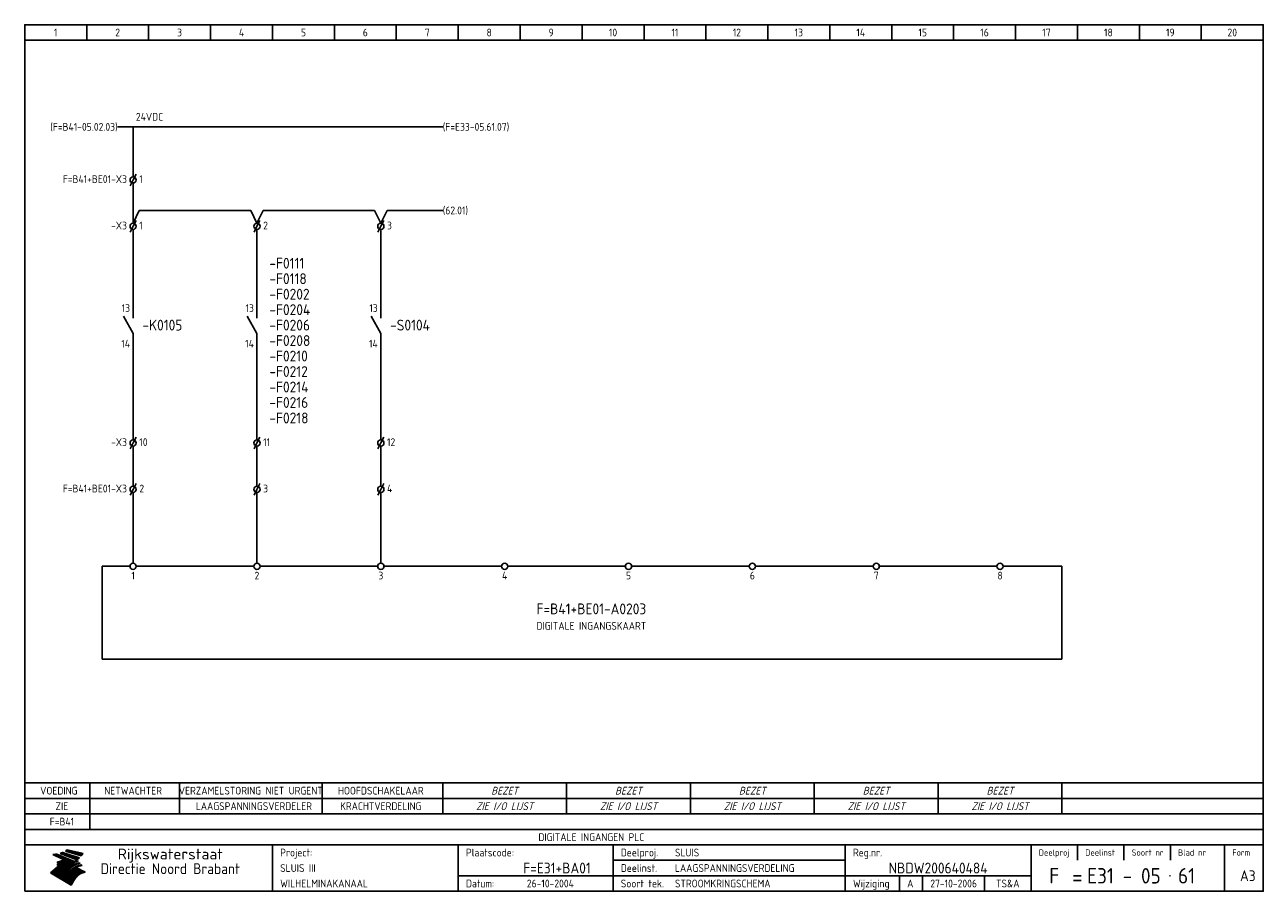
# Model space of a CAD drawing. Extents: x 10 to 410, y 10 to 290.
import ezdxf
from ezdxf.enums import TextEntityAlignment as Align

# ---------------------------------------------------------------- set-up
doc = ezdxf.new("R2010")
doc.units = 0
doc.header["$LTSCALE"] = 15
doc.header["$MEASUREMENT"] = 0
doc.linetypes.add('HIDDEN', pattern=[0.375, 0.25, -0.125])
doc.layers.get('0').update_dxf_attribs({"linetype": 'CONTINUOUS'})
for name, color, linetype in [('0-25', 7, 'CONTINUOUS'), ('0-35', 2, 'CONTINUOUS'), ('0-50', 3, 'CONTINUOUS'), ('B-25', 7, 'CONTINUOUS'), ('B-35', 2, 'CONTINUOUS'), ('S-25', 7, 'CONTINUOUS')]:
    doc.layers.add(name, color=color, linetype=linetype)
doc.styles.add('ISO', font='iso.shx')
doc.styles.get("Standard").update_dxf_attribs({"font": 'iso.shx'})

# ---------------------------------------------------------------- blocks, each defined once
blk = doc.blocks.new('KADERA3')
at = {"layer": '0-25'}
for p, q in [((30, 285), (30, 290)), ((50, 285), (50, 290)), ((70, 285), (70, 290)), ((90, 285), (90, 290)), ((110, 285), (110, 290)), ((130, 285), (130, 290)), ((150, 285), (150, 290)), ((170, 285), (170, 290)), ((190, 285), (190, 290)), ((210, 285), (210, 290)), ((230, 285), (230, 290)), ((250, 285), (250, 290)), ((270, 285), (270, 290)), ((290, 285), (290, 290)), ((310, 285), (310, 290)), ((330, 285), (330, 290)), ((350, 285), (350, 290)), ((370, 285), (370, 290)), ((390, 285), (390, 290)), ((10, 285), (410, 285)), ((410, 35), (10, 35)), ((410, 30), (10, 30)), ((350, 25), (350, 20)), ((365, 25), (365, 20)), ((380, 25), (380, 20)), ((200, 20), (275, 20)), ((150, 15), (335, 15)), ((292.5, 15), (292.5, 10)), ((300, 15), (300, 10)), ((320, 15), (320, 10))]:
    blk.add_line(p, q, dxfattribs=at)
at = {"layer": '0-25', "color": 7}
for p, q in [((19.1, 21.89), (25.12, 19)), ((19.1, 21.89), (25.12, 19)), ((19.17, 21.86), (20.7, 21.86)), ((19.29, 21.8), (20.83, 21.8)), ((19.4, 21.75), (20.96, 21.75)), ((19.52, 21.69), (21.09, 21.69)), ((19.64, 21.63), (21.22, 21.63)), ((19.74, 21.92), (20.56, 21.92)), ((19.75, 21.58), (21.36, 21.58)), ((19.87, 21.52), (21.49, 21.52)), ((19.99, 21.47), (21.62, 21.47)), ((20.11, 21.41), (21.75, 21.41)), ((20.22, 21.35), (21.88, 21.35)), ((20.25, 21.97), (20.43, 21.97)), ((20.34, 21.3), (22.02, 21.3)), ((20.38, 21.99), (26.02, 19.59)), ((20.38, 21.99), (26.02, 19.59)), ((20.46, 21.24), (22.15, 21.24)), ((20.57, 21.18), (22.28, 21.18)), ((20.69, 21.13), (22.41, 21.13)), ((20.81, 21.07), (22.55, 21.07)), ((20.92, 21.02), (22.68, 21.02)), ((21.04, 20.96), (22.81, 20.96)), ((21.16, 20.9), (22.94, 20.9)), ((21.27, 20.85), (23.07, 20.85)), ((21.39, 20.79), (23.21, 20.79)), ((21.47, 22.25), (26.83, 20.19)), ((21.47, 22.25), (26.83, 20.19)), ((21.49, 22.25), (23.07, 22.25)), ((21.51, 20.73), (23.34, 20.73)), ((21.6, 22.2), (23.25, 22.2)), ((21.63, 20.68), (23.47, 20.68)), ((21.65, 22.31), (22.89, 22.31)), ((21.74, 20.62), (23.6, 20.62)), ((21.75, 22.14), (23.42, 22.14)), ((21.8, 22.37), (22.71, 22.37)), ((21.86, 20.57), (23.73, 20.57)), ((21.9, 22.08), (23.6, 22.08)), ((21.94, 22.42), (22.53, 22.42)), ((21.98, 20.51), (23.87, 20.51)), ((22.04, 22.03), (23.78, 22.03)), ((22.06, 22.48), (22.36, 22.48)), ((22.09, 20.45), (24, 20.45)), ((22.18, 22.53), (27.65, 20.8)), ((22.18, 22.53), (27.65, 20.8)), ((22.19, 21.97), (23.96, 21.97)), ((22.21, 20.4), (24.13, 20.4)), ((22.33, 20.34), (24.26, 20.34)), ((22.34, 21.92), (24.13, 21.92)), ((22.37, 20), (23.08, 20)), ((22.44, 20.28), (24.4, 20.28)), ((22.48, 21.86), (24.31, 21.86)), ((22.49, 20.06), (23.04, 20.06)), ((22.56, 20.23), (24.53, 20.23)), ((22.61, 20.12), (22.93, 20.12)), ((22.63, 21.8), (24.49, 21.8)), ((22.68, 20.17), (24.66, 20.17)), ((22.71, 20.17), (22.82, 20.17)), ((23.11, 20.02), (22.77, 20.2)), ((23.11, 20.02), (22.77, 20.2)), ((22.78, 21.75), (24.67, 21.75)), ((22.79, 20.12), (24.79, 20.12)), ((22.91, 20.06), (24.92, 20.06)), ((22.92, 21.69), (24.85, 21.69)), ((23.03, 20), (25.06, 20)), ((23.07, 21.63), (25.02, 21.63)), ((23.14, 22.99), (28.22, 21.46)), ((23.14, 22.99), (28.22, 21.46)), ((23.15, 22.98), (25.33, 22.98)), ((23.22, 21.58), (25.2, 21.58)), ((23.23, 23.04), (25.09, 23.04)), ((23.32, 23.1), (24.84, 23.1)), ((23.34, 22.93), (25.57, 22.93)), ((23.36, 21.52), (25.38, 21.52)), ((23.4, 23.15), (24.6, 23.15)), ((23.49, 23.21), (24.36, 23.21)), ((23.51, 21.47), (25.56, 21.47)), ((23.52, 22.87), (25.81, 22.87)), ((23.57, 23.27), (24.12, 23.27)), ((23.64, 23.32), (23.87, 23.32)), ((23.66, 21.41), (25.74, 21.41)), ((23.7, 23.36), (28.82, 22.17)), ((23.7, 23.36), (28.82, 22.17)), ((23.71, 22.82), (26.06, 22.82)), ((23.8, 21.35), (25.91, 21.35)), ((23.9, 22.76), (26.3, 22.76)), ((23.95, 21.3), (26.09, 21.3)), ((24.09, 22.7), (26.54, 22.7)), ((24.09, 21.24), (26.27, 21.24)), ((24.24, 21.18), (26.45, 21.18)), ((24.27, 22.65), (26.78, 22.65)), ((24.39, 21.13), (26.62, 21.13)), ((24.46, 22.59), (27.03, 22.59)), ((24.53, 21.07), (26.8, 21.07)), ((24.65, 22.53), (27.27, 22.53)), ((24.68, 21.02), (26.98, 21.02)), ((24.83, 20.96), (27.16, 20.96)), ((24.84, 22.48), (27.51, 22.48)), ((24.97, 20.9), (27.34, 20.9)), ((25.02, 22.42), (27.75, 22.42)), ((25.12, 20.85), (27.51, 20.85)), ((25.21, 22.37), (28, 22.37)), ((25.27, 20.79), (27.63, 20.79)), ((25.4, 22.31), (28.24, 22.31)), ((25.41, 20.73), (27.57, 20.73)), ((25.56, 20.68), (27.51, 20.68)), ((25.58, 22.25), (28.48, 22.25)), ((25.71, 20.62), (27.44, 20.62)), ((25.77, 22.2), (28.72, 22.2)), ((25.85, 20.57), (27.37, 20.57)), ((25.96, 22.14), (28.79, 22.14)), ((26, 20.51), (27.29, 20.51)), ((26.15, 22.08), (28.75, 22.08)), ((26.15, 20.45), (27.22, 20.45)), ((26.29, 20.4), (27.14, 20.4)), ((26.33, 22.03), (28.71, 22.03)), ((26.44, 20.34), (27.06, 20.34)), ((26.52, 21.97), (28.66, 21.97)), ((26.59, 20.28), (26.97, 20.28)), ((26.71, 21.92), (28.62, 21.92)), ((26.73, 20.23), (26.89, 20.23)), ((26.9, 21.86), (28.57, 21.86)), ((27.08, 21.8), (28.52, 21.8)), ((27.27, 21.75), (28.48, 21.75)), ((27.46, 21.69), (28.43, 21.69)), ((27.65, 21.63), (28.38, 21.63)), ((27.83, 21.58), (28.33, 21.58)), ((28.02, 21.52), (28.28, 21.52)), ((28.21, 21.47), (28.22, 21.47)), ((20.58, 17.88), (18.3, 16)), ((20.58, 17.88), (18.3, 16)), ((24.94, 11.97), (18.3, 16)), ((24.94, 11.97), (18.3, 16)), ((18.31, 16.01), (20.96, 16.01)), ((18.38, 16.07), (21.46, 16.07)), ((18.45, 16.12), (21.88, 16.12)), ((18.52, 16.18), (22.15, 16.18)), ((18.59, 16.23), (22.38, 16.23)), ((18.65, 16.29), (22.58, 16.29)), ((18.72, 16.35), (22.75, 16.35)), ((18.79, 16.4), (22.91, 16.4)), ((18.86, 16.46), (20.6, 16.46)), ((18.93, 16.52), (20.6, 16.52)), ((18.99, 16.57), (20.6, 16.57)), ((19.06, 16.63), (20.6, 16.63)), ((19.13, 16.68), (20.6, 16.68)), ((19.2, 16.74), (20.6, 16.74)), ((19.27, 16.8), (20.6, 16.8)), ((19.33, 16.85), (21.07, 16.85)), ((19.4, 16.91), (21.55, 16.91)), ((19.47, 16.97), (21.88, 16.97)), ((19.54, 17.02), (22.13, 17.02)), ((19.61, 17.08), (22.34, 17.08)), ((19.67, 17.13), (20.6, 17.13)), ((19.74, 17.19), (20.6, 17.19)), ((19.81, 17.25), (20.6, 17.25)), ((19.88, 17.3), (20.6, 17.3)), ((19.95, 17.36), (20.6, 17.36)), ((20.01, 17.42), (20.6, 17.42)), ((20.08, 17.47), (20.93, 17.47)), ((20.15, 17.53), (21.26, 17.53)), ((20.22, 17.58), (21.51, 17.58)), ((20.29, 17.64), (21.72, 17.64)), ((20.35, 17.7), (21.9, 17.7)), ((20.42, 17.75), (22.07, 17.75)), ((20.49, 17.81), (22.22, 17.81)), ((20.56, 17.87), (22.36, 17.87)), ((20.6, 19.11), (20.58, 19.51)), ((20.6, 19.11), (20.58, 19.51)), ((20.58, 19.5), (22.09, 19.5)), ((20.58, 19.44), (21.95, 19.44)), ((20.59, 19.38), (21.79, 19.38)), ((20.59, 19.33), (21.62, 19.33)), ((20.59, 19.27), (21.42, 19.27)), ((20.6, 19.22), (21.2, 19.22)), ((20.6, 19.16), (20.93, 19.16)), ((20.6, 19.11), (20.69, 19.12)), ((20.6, 19.11), (20.69, 19.12)), ((20.6, 18.79), (20.77, 18.81)), ((20.6, 18.79), (20.77, 18.81)), ((20.6, 18.29), (20.6, 18.79)), ((20.6, 18.29), (20.6, 18.79)), ((20.6, 18.77), (22.46, 18.77)), ((20.6, 18.71), (22.33, 18.71)), ((20.6, 18.65), (22.19, 18.65)), ((20.6, 18.6), (22.04, 18.6)), ((20.6, 18.54), (21.87, 18.54)), ((20.6, 18.48), (21.68, 18.48)), ((20.6, 18.43), (21.46, 18.43)), ((20.6, 18.37), (21.21, 18.37)), ((20.6, 18.32), (20.87, 18.32)), ((20.6, 18.29), (20.88, 18.32)), ((20.6, 18.29), (20.88, 18.32)), ((20.6, 17.88), (20.86, 17.91)), ((20.6, 17.88), (20.86, 17.91)), ((20.6, 17.43), (20.97, 17.48)), ((20.6, 17.43), (20.97, 17.48)), ((20.6, 17.43), (20.6, 17.09)), ((20.6, 17.43), (20.6, 17.09)), ((20.6, 17.09), (21.26, 17.16)), ((20.6, 17.09), (21.26, 17.16)), ((20.6, 16.8), (21.37, 16.89)), ((20.6, 16.8), (21.37, 16.89)), ((20.6, 16.8), (20.6, 16.45)), ((20.6, 16.8), (20.6, 16.45)), ((20.6, 16.45), (21.56, 16.56)), ((20.6, 16.45), (21.56, 16.56)), ((20.6, 15.97), (21.67, 16.09)), ((20.6, 15.97), (21.67, 16.09)), ((20.7, 16.46), (23.06, 16.46)), ((20.9, 19.55), (22.23, 19.55)), ((20.9, 18.82), (22.59, 18.82)), ((20.98, 17.92), (22.5, 17.92)), ((21.02, 17.13), (22.53, 17.13)), ((21.19, 19.61), (22.35, 19.61)), ((21.2, 16.52), (23.2, 16.52)), ((21.32, 18.88), (22.71, 18.88)), ((21.32, 17.98), (22.62, 17.98)), ((21.42, 19.67), (22.47, 19.67)), ((21.47, 17.19), (22.7, 17.19)), ((21.59, 18.03), (22.74, 18.03)), ((21.61, 18.93), (22.82, 18.93)), ((21.62, 19.72), (22.59, 19.72)), ((21.72, 16.57), (23.32, 16.57)), ((21.77, 17.25), (22.85, 17.25)), ((21.8, 19.78), (22.69, 19.78)), ((21.8, 18.09), (22.85, 18.09)), ((21.84, 18.99), (22.92, 18.99)), ((21.96, 19.83), (22.79, 19.83)), ((21.99, 18.15), (22.95, 18.15)), ((22.01, 17.3), (22.99, 17.3)), ((22.03, 19.05), (23.03, 19.05)), ((22.1, 16.63), (23.44, 16.63)), ((22.11, 19.89), (22.89, 19.89)), ((22.16, 18.2), (23.05, 18.2)), ((22.21, 19.1), (23.12, 19.1)), ((22.21, 17.36), (23.12, 17.36)), ((22.24, 19.95), (22.99, 19.95)), ((22.31, 18.26), (23.15, 18.26)), ((22.36, 19.16), (23.22, 19.16)), ((22.38, 16.68), (23.56, 16.68)), ((22.39, 17.42), (23.24, 17.42)), ((22.45, 18.32), (23.24, 18.32)), ((22.51, 19.22), (23.3, 19.22)), ((22.56, 17.47), (23.36, 17.47)), ((22.59, 18.37), (23.33, 18.37)), ((22.6, 16.74), (23.66, 16.74)), ((22.64, 19.27), (23.39, 19.27)), ((22.71, 18.43), (23.42, 18.43)), ((22.71, 17.53), (23.47, 17.53)), ((22.77, 19.33), (23.47, 19.33)), ((22.79, 16.8), (23.77, 16.8)), ((22.83, 18.48), (23.5, 18.48)), ((22.84, 17.58), (23.57, 17.58)), ((22.89, 19.38), (23.55, 19.38)), ((22.94, 18.54), (23.58, 18.54)), ((22.96, 16.85), (23.86, 16.85)), ((22.97, 17.64), (23.67, 17.64)), ((23, 19.44), (23.63, 19.44)), ((23.04, 18.6), (23.66, 18.6)), ((23.1, 19.5), (23.72, 19.5)), ((23.1, 17.7), (23.77, 17.7)), ((23.12, 16.91), (23.96, 16.91)), ((23.14, 18.65), (23.74, 18.65)), ((23.15, 19.95), (25.19, 19.95)), ((23.21, 19.55), (23.8, 19.55)), ((23.21, 17.75), (23.86, 17.75)), ((23.21, 16.01), (28.9, 16.01)), ((23.24, 18.71), (23.82, 18.71)), ((23.26, 19.89), (25.32, 19.89)), ((23.26, 16.97), (24.05, 16.97)), ((23.3, 19.61), (23.88, 19.61)), ((23.32, 17.81), (23.95, 17.81)), ((23.33, 18.77), (23.91, 18.77)), ((23.37, 16.07), (29.08, 16.07)), ((23.38, 19.83), (25.45, 19.83)), ((23.39, 19.67), (23.81, 19.67)), ((23.39, 17.02), (24.14, 17.02)), ((23.42, 18.82), (23.99, 18.82)), ((23.42, 17.87), (24.03, 17.87)), ((23.45, 19.7), (23.58, 19.79)), ((23.45, 19.7), (23.58, 19.79)), ((23.48, 19.72), (23.7, 19.72)), ((23.5, 19.78), (25.58, 19.78)), ((23.51, 18.88), (24.07, 18.88)), ((23.51, 16.12), (29.27, 16.12)), ((23.52, 17.92), (24.11, 17.92)), ((23.52, 17.08), (24.22, 17.08)), ((23.54, 18.9), (24.3, 19.42)), ((23.54, 18.9), (24.3, 19.42)), ((23.56, 19.78), (23.59, 19.78)), ((23.56, 19.39), (23.9, 19.62)), ((23.56, 19.39), (23.9, 19.62)), ((23.58, 19.79), (23.9, 19.62)), ((23.58, 19.79), (23.9, 19.62)), ((23.59, 18.93), (24.15, 18.93)), ((23.61, 19.72), (25.72, 19.72)), ((23.62, 17.98), (24.2, 17.98)), ((23.63, 17.13), (24.3, 17.13)), ((23.65, 18.59), (24.62, 19.25)), ((23.65, 18.59), (24.62, 19.25)), ((29.41, 16.17), (23.65, 16.17)), ((23.67, 18.99), (24.23, 18.99)), ((23.71, 18.03), (24.28, 18.03)), ((23.73, 19.67), (25.85, 19.67)), ((23.75, 19.05), (24.32, 19.05)), ((23.75, 17.19), (24.38, 17.19)), ((23.77, 16.23), (29.47, 16.23)), ((23.79, 18.09), (24.36, 18.09)), ((23.83, 19.1), (24.4, 19.1)), ((23.85, 19.61), (25.98, 19.61)), ((23.85, 17.25), (24.46, 17.25)), ((23.88, 18.15), (24.44, 18.15)), ((23.89, 16.29), (29.36, 16.29)), ((23.92, 19.16), (24.48, 19.16)), ((23.94, 18.19), (25.23, 19.07)), ((23.94, 18.19), (25.23, 19.07)), ((23.95, 17.3), (24.55, 17.3)), ((23.96, 19.55), (25.96, 19.55)), ((23.96, 18.2), (24.53, 18.2)), ((24, 19.22), (24.56, 19.22)), ((24, 16.35), (29.24, 16.35)), ((24.04, 18.26), (24.61, 18.26)), ((24.05, 17.36), (24.63, 17.36)), ((24.06, 17.88), (25.34, 18.76)), ((24.06, 17.88), (25.34, 18.76)), ((24.08, 19.5), (25.88, 19.5)), ((24.08, 19.27), (24.58, 19.27)), ((24.11, 16.4), (29.13, 16.4)), ((24.13, 18.32), (24.69, 18.32)), ((24.14, 17.42), (24.71, 17.42)), ((24.16, 19.33), (24.47, 19.33)), ((24.2, 19.44), (25.79, 19.44)), ((24.21, 18.37), (24.77, 18.37)), ((24.21, 16.46), (29.02, 16.46)), ((24.23, 17.47), (24.79, 17.47)), ((24.24, 17.48), (25.52, 18.36)), ((24.24, 17.48), (25.52, 18.36)), ((24.25, 19.38), (24.36, 19.38)), ((24.29, 18.43), (24.85, 18.43)), ((24.3, 19.42), (24.62, 19.25)), ((24.3, 19.42), (24.62, 19.25)), ((24.31, 19.38), (25.71, 19.38)), ((24.31, 17.53), (24.87, 17.53)), ((24.31, 16.52), (28.91, 16.52)), ((24.35, 17.17), (25.64, 18.05)), ((24.35, 17.17), (25.64, 18.05)), ((24.37, 18.48), (24.94, 18.48)), ((24.39, 17.58), (24.96, 17.58)), ((24.4, 16.57), (28.79, 16.57)), ((24.43, 19.33), (25.62, 19.33)), ((24.45, 18.54), (25.02, 18.54)), ((24.47, 17.64), (25.04, 17.64)), ((24.49, 16.63), (28.68, 16.63)), ((24.54, 18.6), (25.1, 18.6)), ((24.55, 19.27), (25.54, 19.27)), ((24.56, 17.7), (25.12, 17.7)), ((24.57, 16.68), (28.57, 16.68)), ((24.62, 18.65), (25.18, 18.65)), ((24.63, 16.72), (25.91, 17.6)), ((24.63, 16.72), (25.91, 17.6)), ((24.64, 17.75), (25.2, 17.75)), ((24.66, 16.74), (28.45, 16.74)), ((24.67, 19.22), (25.45, 19.22)), ((24.7, 18.71), (25.27, 18.71)), ((24.72, 17.81), (25.29, 17.81)), ((24.74, 16.8), (28.34, 16.8)), ((24.78, 19.16), (25.37, 19.16)), ((24.78, 18.77), (25.34, 18.77)), ((24.8, 17.87), (25.37, 17.87)), ((24.82, 16.85), (28.23, 16.85)), ((24.87, 18.82), (25.4, 18.82)), ((24.89, 17.92), (25.45, 17.92)), ((24.9, 19.1), (25.28, 19.1)), ((24.9, 16.91), (28.11, 16.91)), ((24.95, 18.88), (25.45, 18.88)), ((24.97, 17.98), (25.53, 17.98)), ((24.99, 16.97), (28, 16.97)), ((25.02, 19.05), (25.2, 19.05)), ((25.03, 18.93), (25.51, 18.93)), ((25.05, 18.03), (25.61, 18.03)), ((25.07, 17.02), (27.89, 17.02)), ((25.11, 18.99), (25.57, 18.99)), ((26.02, 19.59), (25.12, 19)), ((26.02, 19.59), (25.12, 19)), ((25.13, 18.09), (25.68, 18.09)), ((25.15, 17.08), (27.77, 17.08)), ((25.19, 19.05), (25.63, 19.05)), ((25.21, 18.15), (25.75, 18.15)), ((25.23, 17.13), (27.66, 17.13)), ((25.26, 19.1), (25.7, 19.1)), ((25.3, 18.2), (25.82, 18.2)), ((25.31, 17.19), (27.55, 17.19)), ((25.33, 19.16), (25.77, 19.16)), ((25.38, 18.26), (25.89, 18.26)), ((25.39, 19.22), (25.85, 19.22)), ((25.4, 17.25), (27.43, 17.25)), ((25.46, 18.32), (25.97, 18.32)), ((25.47, 19.27), (25.93, 19.27)), ((25.48, 17.3), (27.32, 17.3)), ((25.54, 19.33), (26.03, 19.33)), ((25.54, 18.37), (26.06, 18.37)), ((25.56, 17.36), (27.21, 17.36)), ((25.62, 18.43), (26.14, 18.43)), ((25.63, 19.38), (26.13, 19.38)), ((25.64, 17.42), (27.1, 17.42)), ((25.7, 18.48), (26.24, 18.48)), ((25.72, 19.44), (26.24, 19.44)), ((25.73, 17.47), (26.98, 17.47)), ((25.79, 18.54), (26.34, 18.54)), ((25.81, 17.53), (26.87, 17.53)), ((25.82, 19.5), (26.36, 19.5)), ((25.89, 18.6), (26.46, 18.6)), ((25.89, 17.58), (26.76, 17.58)), ((25.93, 19.55), (26.53, 19.55)), ((25.96, 17.64), (26.64, 17.64)), ((25.99, 18.65), (26.58, 18.65)), ((26.04, 17.7), (26.59, 17.7)), ((26.06, 19.61), (26.85, 19.61)), ((26.1, 18.71), (26.72, 18.71)), ((26.12, 17.75), (26.67, 17.75)), ((26.2, 17.81), (26.76, 17.81)), ((26.21, 19.67), (27.23, 19.67)), ((26.23, 18.77), (26.89, 18.77)), ((26.29, 17.87), (26.86, 17.87)), ((26.37, 18.82), (27.09, 18.82)), ((26.39, 17.92), (26.97, 17.92)), ((26.44, 19.72), (27.18, 19.72)), ((26.49, 17.98), (27.09, 17.98)), ((26.53, 18.88), (27.34, 18.88)), ((26.56, 17.68), (29.54, 16.2)), ((26.56, 17.68), (29.54, 16.2)), ((26.6, 18.03), (27.22, 18.03)), ((26.72, 18.09), (27.38, 18.09)), ((26.73, 18.93), (27.66, 18.93)), ((26.85, 18.15), (27.56, 18.15)), ((26.99, 18.99), (27.9, 18.99)), ((27, 18.2), (27.8, 18.2)), ((27.13, 19.78), (27.25, 19.64)), ((27.13, 19.78), (27.25, 19.64)), ((27.18, 18.26), (28.13, 18.26)), ((27.26, 19.05), (27.84, 19.05)), ((27.39, 18.32), (28.47, 18.32)), ((27.7, 18.37), (28.49, 18.37)), ((27.78, 19.1), (27.93, 18.96)), ((27.78, 19.1), (27.93, 18.96)), ((28, 18.43), (28.44, 18.43)), ((28.29, 15.83), (29.54, 16.2)), ((28.29, 15.83), (29.54, 16.2)), ((28.39, 18.48), (28.54, 18.32)), ((28.39, 18.48), (28.54, 18.32)), ((29.54, 16.2), (29.45, 16.17)), ((29.54, 16.2), (29.45, 16.17)), ((29.46, 16.18), (29.47, 16.18)), ((18.38, 15.95), (20.6, 15.95)), ((18.47, 15.9), (20.6, 15.9)), ((18.57, 15.84), (20.6, 15.84)), ((18.66, 15.78), (20.6, 15.78)), ((18.75, 15.73), (20.6, 15.73)), ((18.85, 15.67), (20.6, 15.67)), ((18.94, 15.62), (20.6, 15.62)), ((19.03, 15.56), (27.83, 15.56)), ((19.12, 15.5), (27.75, 15.5)), ((19.22, 15.45), (27.66, 15.45)), ((19.31, 15.39), (27.58, 15.39)), ((19.4, 15.33), (27.5, 15.33)), ((19.49, 15.28), (27.43, 15.28)), ((19.59, 15.22), (27.36, 15.22)), ((19.68, 15.17), (27.29, 15.17)), ((19.77, 15.11), (27.22, 15.11)), ((19.86, 15.05), (27.15, 15.05)), ((19.96, 15), (27.09, 15)), ((20.05, 14.94), (27.02, 14.94)), ((20.14, 14.88), (26.96, 14.88)), ((20.24, 14.83), (26.9, 14.83)), ((20.33, 14.77), (26.84, 14.77)), ((20.42, 14.72), (26.79, 14.72)), ((20.51, 14.66), (26.73, 14.66)), ((20.6, 15.97), (20.6, 15.58)), ((20.6, 15.97), (20.6, 15.58)), ((20.6, 15.58), (21.95, 15.73)), ((20.6, 15.58), (21.95, 15.73)), ((20.61, 14.6), (26.68, 14.6)), ((20.7, 14.55), (26.62, 14.55)), ((20.79, 14.49), (26.57, 14.49)), ((20.88, 14.43), (26.52, 14.43)), ((20.94, 15.62), (27.92, 15.62)), ((20.98, 14.38), (26.47, 14.38)), ((21.07, 14.32), (26.42, 14.32)), ((21.16, 14.27), (26.38, 14.27)), ((21.25, 14.21), (26.33, 14.21)), ((21.35, 14.15), (26.29, 14.15)), ((21.44, 14.1), (26.24, 14.1)), ((21.45, 15.67), (28.01, 15.67)), ((21.53, 14.04), (26.2, 14.04)), ((21.63, 13.98), (26.16, 13.98)), ((21.72, 13.93), (26.12, 13.93)), ((21.81, 13.87), (26.08, 13.87)), ((21.9, 13.82), (26.04, 13.82)), ((21.96, 15.73), (28.11, 15.73)), ((22, 13.76), (26, 13.76)), ((22.09, 13.7), (25.96, 13.7)), ((22.18, 13.65), (25.93, 13.65)), ((22.27, 13.59), (25.89, 13.59)), ((22.34, 15.78), (28.21, 15.78)), ((22.37, 13.53), (25.86, 13.53)), ((22.46, 13.48), (25.82, 13.48)), ((22.55, 13.42), (25.79, 13.42)), ((22.62, 15.84), (28.33, 15.84)), ((22.65, 13.37), (25.76, 13.37)), ((22.74, 13.31), (25.73, 13.31)), ((22.83, 13.25), (25.69, 13.25)), ((22.84, 15.9), (28.52, 15.9)), ((22.92, 13.2), (25.66, 13.2)), ((23.02, 13.14), (25.63, 13.14)), ((23.04, 15.95), (28.71, 15.95)), ((23.11, 13.08), (25.59, 13.08)), ((23.2, 13.03), (25.56, 13.03)), ((23.29, 12.97), (25.53, 12.97)), ((23.39, 12.92), (25.5, 12.92)), ((23.48, 12.86), (25.46, 12.86)), ((23.57, 12.8), (25.43, 12.8)), ((23.66, 12.75), (25.4, 12.75)), ((23.76, 12.69), (25.36, 12.69)), ((23.85, 12.63), (25.33, 12.63)), ((23.94, 12.58), (25.3, 12.58)), ((24.04, 12.52), (25.26, 12.52)), ((24.13, 12.47), (25.23, 12.47)), ((24.22, 12.41), (25.2, 12.41)), ((24.31, 12.35), (25.17, 12.35)), ((24.41, 12.3), (25.13, 12.3)), ((24.5, 12.24), (25.1, 12.24)), ((24.59, 12.18), (25.07, 12.18)), ((24.68, 12.13), (25.03, 12.13)), ((24.78, 12.07), (25, 12.07)), ((24.87, 12.02), (24.97, 12.02)), ((24.94, 11.97), (25.81, 13.45)), ((24.94, 11.97), (25.81, 13.45))]:
    blk.add_line(p, q, dxfattribs=at)
for centre, radius, start, end in [((19.15, 29.7), 7.8, 269.6055, 279.0886), ((19.15, 29.7), 7.8, 269.6055, 279.0886), ((19.93, 25.38), 5.91, 276.3402, 298.7463), ((19.93, 25.38), 5.91, 276.3402, 298.7463), ((19.84, 25.09), 6.03, 278.129, 302.868), ((19.84, 25.09), 6.03, 278.129, 302.868), ((19.84, 27.26), 5.27, 288.0217, 296.3084), ((19.84, 27.26), 5.27, 288.0217, 296.3084), ((20.49, 27.56), 5.28, 300.0654, 307.393), ((20.49, 27.56), 5.28, 300.0654, 307.393), ((24.11, 24.7), 5.26, 301.1147, 312.2814), ((24.11, 24.7), 5.26, 301.1147, 312.2814), ((21.95, 27.32), 8.59, 316.9248, 323.1399), ((21.95, 27.32), 8.59, 316.9248, 323.1399), ((20.21, 23.78), 5.91, 273.6149, 304.3803), ((20.21, 23.78), 5.91, 273.6149, 304.3803), ((20.35, 24.56), 5.76, 274.164, 302.5474), ((20.35, 24.56), 5.76, 274.164, 302.5474), ((20.05, 24.28), 6.02, 277.9472, 305.7139), ((20.05, 24.28), 6.02, 277.9472, 305.7139), ((20.04, 23.49), 6.09, 278.8115, 306.4242), ((20.04, 23.49), 6.09, 278.8115, 306.4242), ((20.53, 23.07), 5.96, 277.0519, 304.973), ((20.53, 23.07), 5.96, 277.0519, 304.973), ((20.72, 22.76), 5.91, 276.3402, 304.3803), ((20.72, 22.76), 5.91, 276.3402, 304.3803), ((21.06, 22.34), 5.81, 274.9043, 303.1745), ((21.06, 22.34), 5.81, 274.9043, 303.1745), ((20.82, 22.06), 6.04, 278.1111, 305.8489), ((20.82, 22.06), 6.04, 278.1111, 305.8489), ((21.3, 21.6), 5.91, 276.3402, 304.3803), ((21.3, 21.6), 5.91, 276.3402, 304.3803), ((27.05, 17.17), 2.63, 107.4286, 133.7799), ((27.05, 17.17), 2.63, 107.4286, 133.7799), ((27.45, 16.91), 2.81, 110.4143, 138.7411), ((27.45, 16.91), 2.81, 110.4143, 138.7411), ((27.57, 15.64), 3.4, 98.1566, 126.9045), ((27.57, 15.64), 3.4, 98.1566, 126.9045), ((27.91, 15.54), 3.39, 100.5835, 132.088), ((27.91, 15.54), 3.39, 100.5835, 132.088), ((28.21, 14.74), 3.67, 95.7581, 128.7216), ((28.21, 14.74), 3.67, 95.7581, 128.7216), ((27.01, 16.84), 2.93, 87.7348, 104.8316), ((27.01, 16.84), 2.93, 87.7348, 104.8316), ((27.37, 15.71), 3.93, 91.7838, 103.2817), ((27.37, 15.71), 3.93, 91.7838, 103.2817), ((28.4, 15.05), 3.21, 96.3886, 125.0052), ((28.4, 15.05), 3.21, 96.3886, 125.0052), ((27.82, 16.31), 2.8, 90.634, 105.1984), ((27.82, 16.31), 2.8, 90.634, 105.1984), ((28.19, 15.04), 3.93, 93.8342, 103.2817), ((28.19, 15.04), 3.93, 93.8342, 103.2817), ((28.58, 15.69), 2.8, 93.8141, 105.1984), ((28.58, 15.69), 2.8, 93.8141, 105.1984), ((28.95, 14.41), 3.93, 96.0135, 103.2817), ((28.95, 14.41), 3.93, 96.0135, 103.2817), ((31.24, 10.26), 6.3, 117.9568, 149.6251), ((31.24, 10.26), 6.3, 117.9568, 149.6251)]:
    blk.add_arc(centre, radius, start, end, dxfattribs=at)
at = {"layer": '0-35'}
for p, q in [((90, 25), (90, 10)), ((150, 25), (150, 10)), ((200, 25), (200, 10)), ((275, 25), (275, 10)), ((335, 25), (335, 10)), ((397.5, 25), (397.5, 10))]:
    blk.add_line(p, q, dxfattribs=at)
at = {"layer": '0-50'}
for p, q in [((10, 25), (410, 25)), ((348.75, 15), (351.25, 15)), ((348.75, 13.5), (351.25, 13.5))]:
    blk.add_line(p, q, dxfattribs=at)
blk.add_lwpolyline([(10, 10), (410, 10), (410, 290), (10, 290)], close=True, dxfattribs=at)
at = {"layer": '0-50', "const_width": 0.25}
blk.add_lwpolyline([(379.75, 15, 1), (380, 15, 1)], format="xyb", close=True, dxfattribs=at)
at = {"layer": '0-25', "style": 'ISO'}
for s, height, p in [('Project:', 2.5, (92.5, 22.5)), ('Plaatscode:', 2.5, (152.5, 22.5)), ('Deelproj.', 2.5, (202.5, 22.5)), ('Reg.nr.', 2.5, (277.5, 22.5)), ('Deelproj', 2, (337.5, 22.5)), ('Deelinst', 2, (352.5, 22.5)), ('Soort nr', 2, (367.5, 22.5)), ('Blad nr', 2, (382.5, 22.5)), ('Form', 2, (400, 22.5)), ('Deelinst.', 2.5, (202.5, 17.5)), ('Datum:', 2.5, (152.5, 12.5)), ('Soort tek.', 2.5, (202.5, 12.5)), ('Wijziging', 2.5, (277.5, 12.5))]:
    blk.add_text(s, height=height, dxfattribs=at).set_placement(p, align=Align.MIDDLE_LEFT)
for tag, p in [('STR1', (20, 287.5)), ('STR2', (40, 287.5)), ('STR3', (60, 287.5)), ('STR4', (80, 287.5)), ('STR5', (100, 287.5)), ('STR6', (120, 287.5)), ('STR7', (140, 287.5)), ('STR8', (160, 287.5)), ('STR9', (180, 287.5)), ('STR10', (200, 287.5)), ('STR11', (220, 287.5)), ('STR12', (240, 287.5)), ('STR13', (260, 287.5)), ('STR14', (280, 287.5)), ('STR15', (300, 287.5)), ('STR16', (320, 287.5)), ('STR17', (340, 287.5)), ('STR18', (360, 287.5)), ('STR19', (380, 287.5)), ('STR20', (400, 287.5)), ('W', (180, 12.5)), ('Z', (310, 12.5)), ('Y', (327.5, 12.5))]:
    blk.add_attdef(tag, text='', height=2.5, dxfattribs=at).set_placement(p, align=Align.MIDDLE)
for tag, p in [('N', (220, 22.5)), ('B', (92.5, 17.5)), ('P', (220, 17.5)), ('C', (92.5, 12.5)), ('U', (220, 12.5)), ('REV', (295, 12.5))]:
    blk.add_attdef(tag, text='', height=2.5, dxfattribs=at).set_placement(p, align=Align.MIDDLE_LEFT)
at = {"layer": '0-35', "style": 'ISO', "width": 1.00614}
blk.add_text('Rijkswaterstaat', height=3.5, dxfattribs=at).set_placement((40, 20.28), (74, 20.28), align=Align.FIT)
at = {"layer": '0-35', "color": 2, "style": 'ISO', "width": 0.948867}
blk.add_text('Directie Noord Brabant', height=3.5, dxfattribs=at).set_placement((34.5, 15.53), (79.5, 15.53), align=Align.FIT)
at = {"layer": '0-35', "style": 'ISO'}
for tag, p in [('X', (178.5, 17.5)), ('FORM', (402.5, 15))]:
    blk.add_attdef(tag, text='', height=3.5, dxfattribs=at).set_placement(p, align=Align.MIDDLE_LEFT)
blk.add_attdef('RNR', text='', height=3.5, dxfattribs=at).set_placement((305, 17.5), align=Align.MIDDLE)
at = {"layer": '0-50', "style": 'ISO'}
for tag, p in [('M', (342.5, 15)), ('O', (365, 15))]:
    blk.add_attdef(tag, text='', height=5, dxfattribs=at).set_placement(p, align=Align.MIDDLE)
blk.add_attdef('Q', text='', height=5, dxfattribs=at).set_placement((382.5, 15), align=Align.MIDDLE_LEFT)
blk = doc.blocks.new('070201M')
at = {"layer": '0-25'}
for p, q in [((0, 0), (0, -5)), ((0, -10), (-3.125, -4.375)), ((0, -10), (0, -15))]:
    blk.add_line(p, q, dxfattribs=at)
at = {"layer": 'B-25', "style": 'ISO'}
blk.add_attdef('K1', text='', height=2.5, dxfattribs=at).set_placement((-1, -3), align=Align.RIGHT)
blk.add_attdef('K2', text='', height=2.5, dxfattribs=at).set_placement((-1, -12), align=Align.TOP_RIGHT)
blk.add_attdef('OPMERKING', (3, -13), '', height=2.5, dxfattribs=at)
at = {"layer": 'B-35', "style": 'ISO'}
blk.add_attdef('KR', (3, -9), '', height=3.5, dxfattribs=at)
blk = doc.blocks.new('0302A1A')
at = {"layer": '0-25'}
for p in [(-0.9375, -1.875), (0.9375, 1.875)]:
    blk.add_line(p, (0, 0), dxfattribs=at)
blk.add_circle((0, 0), 1, dxfattribs=at)
at = {"layer": 'B-25', "style": 'ISO'}
blk.add_attdef('KK', text='', height=2.5, dxfattribs=at).set_placement((-2, -1), align=Align.RIGHT)
blk.add_attdef('K1', (2, -1), '', height=2.5, dxfattribs=at)

msp = doc.modelspace()

# ---------------------------------------------------------------- linework, layer by layer
at = {"linetype": 'HIDDEN'}
msp.add_line((165, 85), (185, 85), dxfattribs=at)
at = {"layer": '0-25'}
for p, q in [((85, 200), (85, 223.87)), ((85, 156), (85, 186)), ((45, 153.87), (45, 140.87)), ((85, 153.87), (85, 140.87)), ((125, 153.87), (125, 140.87)), ((45, 116), (45, 138.87)), ((85, 116), (85, 138.87)), ((125, 116), (125, 138.87)), ((410, 45), (10, 45)), ((31, 45), (31, 30)), ((60, 45), (60, 35)), ((106, 45), (106, 35)), ((145, 45), (145, 35)), ((185, 45), (185, 35)), ((225, 45), (225, 35)), ((265, 45), (265, 35)), ((305, 45), (305, 35)), ((345, 45), (345, 35)), ((410, 40), (10, 40))]:
    msp.add_line(p, q, dxfattribs=at)
at = {"layer": 'S-25'}
for p, q in [((40, 257), (145, 257)), ((45, 240.87), (45, 257)), ((45, 225.87), (45, 238.87)), ((45, 225.87), (47, 230)), ((47, 230), (83, 230)), ((85, 225.87), (83, 230)), ((85, 225.87), (87, 230)), ((87, 230), (123, 230)), ((125, 225.87), (123, 230)), ((125, 225.87), (127, 230)), ((127, 230), (145, 230)), ((45, 200.19), (45, 223.87)), ((125, 200), (125, 223.87)), ((45, 185.19), (45, 155.87)), ((125, 185.19), (125, 156)), ((35, 115), (44, 115)), ((35, 115), (35, 85)), ((46, 115), (84, 115)), ((86, 115), (124, 115)), ((126, 115), (164, 115)), ((166, 115), (204, 115)), ((206, 115), (244, 115)), ((246, 115), (284, 115)), ((286, 115), (324, 115)), ((326, 115), (345, 115)), ((345, 115), (345, 85)), ((35, 85), (345, 85))]:
    msp.add_line(p, q, dxfattribs=at)
for centre in [(45, 115), (85, 115), (125, 115), (165, 115), (205, 115), (245, 115), (285, 115), (325, 115)]:
    msp.add_circle(centre, 1, dxfattribs=at)

# ---------------------------------------------------------------- block references
at = {"layer": '0-25'}
for name, p, values in [('0302A1A', (45, 239.87), {'KK': 'F=B41+BE01-X3', 'K1': '1'}), ('0302A1A', (45, 224.87), {'KK': '-X3', 'K1': '1'}), ('070201M', (45, 200.19), {'K1': '13', 'K2': '14', 'KR': '-K0105'}), ('070201M', (85, 200.19), {'K1': '13', 'K2': '14'}), ('070201M', (125, 200.19), {'K1': '13', 'K2': '14', 'KR': '-S0104'}), ('0302A1A', (45, 154.87), {'KK': '-X3', 'K1': '10'}), ('0302A1A', (45, 139.87), {'KK': 'F=B41+BE01-X3', 'K1': '2'})]:
    msp.add_blockref(name, p, dxfattribs=at).add_auto_attribs(values)
ref = msp.add_blockref('0302A1A', (85, 224.87), dxfattribs=at)
ref.add_attrib('K1', '2', (87, 223.87), dxfattribs={"layer": 'B-25', "height": 2.5, "style": 'ISO'})
ref = msp.add_blockref('0302A1A', (125, 224.87), dxfattribs=at)
ref.add_attrib('K1', '3', (127, 223.87), dxfattribs={"layer": 'B-25', "height": 2.5, "style": 'ISO'})
ref = msp.add_blockref('0302A1A', (85, 154.87), dxfattribs=at)
ref.add_attrib('K1', '11', (87, 153.87), dxfattribs={"layer": 'B-25', "height": 2.5, "style": 'ISO'})
ref = msp.add_blockref('0302A1A', (125, 154.87), dxfattribs=at)
ref.add_attrib('K1', '12', (127, 153.87), dxfattribs={"layer": 'B-25', "height": 2.5, "style": 'ISO'})
ref = msp.add_blockref('0302A1A', (85, 139.87), dxfattribs=at)
ref.add_attrib('K1', '3', (87, 138.87), dxfattribs={"layer": 'B-25', "height": 2.5, "style": 'ISO'})
ref = msp.add_blockref('0302A1A', (125, 139.87), dxfattribs=at)
ref.add_attrib('K1', '4', (127, 138.87), dxfattribs={"layer": 'B-25', "height": 2.5, "style": 'ISO'})
at = {"layer": 'S-25'}
ref = msp.add_blockref('KADERA3', (0, 0), dxfattribs=at)
ref.add_attrib('B', 'SLUIS III', dxfattribs={"layer": '0-25', "height": 2.5, "style": 'ISO'}).set_placement((92.5, 17.5), align=Align.MIDDLE_LEFT)
ref.add_attrib('C', 'WILHELMINAKANAAL', dxfattribs={"layer": '0-25', "height": 2.5, "style": 'ISO'}).set_placement((92.5, 12.5), align=Align.MIDDLE_LEFT)
ref.add_attrib('N', 'SLUIS', dxfattribs={"layer": '0-25', "height": 2.5, "style": 'ISO'}).set_placement((220, 22.5), align=Align.MIDDLE_LEFT)
ref.add_attrib('P', 'LAAGSPANNINGSVERDELING', dxfattribs={"layer": '0-25', "height": 2.5, "style": 'ISO'}).set_placement((220, 17.5), align=Align.MIDDLE_LEFT)
ref.add_attrib('U', 'STROOMKRINGSCHEMA', dxfattribs={"layer": '0-25', "height": 2.5, "style": 'ISO'}).set_placement((220, 12.5), align=Align.MIDDLE_LEFT)
ref.add_attrib('M', 'F', dxfattribs={"layer": '0-50', "height": 5, "style": 'ISO'}).set_placement((342.5, 15), align=Align.MIDDLE)
ref.add_attrib('O', 'E31 - 05', dxfattribs={"layer": '0-50', "height": 5, "style": 'ISO'}).set_placement((365, 15), align=Align.MIDDLE)
ref.add_attrib('Q', '61', dxfattribs={"layer": '0-50', "height": 5, "style": 'ISO'}).set_placement((382.5, 15), align=Align.MIDDLE_LEFT)
ref.add_attrib('X', 'F=E31+BA01', dxfattribs={"layer": '0-35', "height": 3.5, "style": 'ISO'}).set_placement((171, 17.5), align=Align.MIDDLE_LEFT)
ref.add_attrib('RNR', 'NBDW200640484', dxfattribs={"layer": '0-35', "height": 3.5, "style": 'ISO'}).set_placement((305, 17.5), align=Align.MIDDLE)
ref.add_attrib('W', '26-10-2004', dxfattribs={"layer": '0-25', "height": 2.5, "style": 'ISO'}).set_placement((179.75, 12.5), align=Align.MIDDLE)
ref.add_attrib('FORM', 'A3', dxfattribs={"layer": '0-35', "height": 3.5, "style": 'ISO'}).set_placement((402.5, 15), align=Align.MIDDLE_LEFT)
ref.add_attrib('REV', 'A', dxfattribs={"layer": '0-25', "height": 2.5, "style": 'ISO'}).set_placement((295, 12.5), align=Align.MIDDLE_LEFT)
ref.add_attrib('Z', '27-10-2006', dxfattribs={"layer": '0-25', "height": 2.5, "style": 'ISO'}).set_placement((310, 12.5), align=Align.MIDDLE)
ref.add_attrib('Y', 'TS&A', dxfattribs={"layer": '0-25', "height": 2.5, "style": 'ISO'}).set_placement((327.5, 12.5), align=Align.MIDDLE)
ref.add_attrib('STR1', '1', dxfattribs={"layer": '0-25', "height": 2.5, "style": 'ISO'}).set_placement((20, 287.5), align=Align.MIDDLE)
ref.add_attrib('STR2', '2', dxfattribs={"layer": '0-25', "height": 2.5, "style": 'ISO'}).set_placement((40, 287.5), align=Align.MIDDLE)
ref.add_attrib('STR3', '3', dxfattribs={"layer": '0-25', "height": 2.5, "style": 'ISO'}).set_placement((60, 287.5), align=Align.MIDDLE)
ref.add_attrib('STR4', '4', dxfattribs={"layer": '0-25', "height": 2.5, "style": 'ISO'}).set_placement((80, 287.5), align=Align.MIDDLE)
ref.add_attrib('STR5', '5', dxfattribs={"layer": '0-25', "height": 2.5, "style": 'ISO'}).set_placement((100, 287.5), align=Align.MIDDLE)
ref.add_attrib('STR6', '6', dxfattribs={"layer": '0-25', "height": 2.5, "style": 'ISO'}).set_placement((120, 287.5), align=Align.MIDDLE)
ref.add_attrib('STR7', '7', dxfattribs={"layer": '0-25', "height": 2.5, "style": 'ISO'}).set_placement((140, 287.5), align=Align.MIDDLE)
ref.add_attrib('STR8', '8', dxfattribs={"layer": '0-25', "height": 2.5, "style": 'ISO'}).set_placement((160, 287.5), align=Align.MIDDLE)
ref.add_attrib('STR9', '9', dxfattribs={"layer": '0-25', "height": 2.5, "style": 'ISO'}).set_placement((180, 287.5), align=Align.MIDDLE)
ref.add_attrib('STR10', '10', dxfattribs={"layer": '0-25', "height": 2.5, "style": 'ISO'}).set_placement((200, 287.5), align=Align.MIDDLE)
ref.add_attrib('STR11', '11', dxfattribs={"layer": '0-25', "height": 2.5, "style": 'ISO'}).set_placement((220, 287.5), align=Align.MIDDLE)
ref.add_attrib('STR12', '12', dxfattribs={"layer": '0-25', "height": 2.5, "style": 'ISO'}).set_placement((240, 287.5), align=Align.MIDDLE)
ref.add_attrib('STR13', '13', dxfattribs={"layer": '0-25', "height": 2.5, "style": 'ISO'}).set_placement((260, 287.5), align=Align.MIDDLE)
ref.add_attrib('STR14', '14', dxfattribs={"layer": '0-25', "height": 2.5, "style": 'ISO'}).set_placement((280, 287.5), align=Align.MIDDLE)
ref.add_attrib('STR15', '15', dxfattribs={"layer": '0-25', "height": 2.5, "style": 'ISO'}).set_placement((300, 287.5), align=Align.MIDDLE)
ref.add_attrib('STR16', '16', dxfattribs={"layer": '0-25', "height": 2.5, "style": 'ISO'}).set_placement((320, 287.5), align=Align.MIDDLE)
ref.add_attrib('STR17', '17', dxfattribs={"layer": '0-25', "height": 2.5, "style": 'ISO'}).set_placement((340, 287.5), align=Align.MIDDLE)
ref.add_attrib('STR18', '18', dxfattribs={"layer": '0-25', "height": 2.5, "style": 'ISO'}).set_placement((360, 287.5), align=Align.MIDDLE)
ref.add_attrib('STR19', '19', dxfattribs={"layer": '0-25', "height": 2.5, "style": 'ISO'}).set_placement((380, 287.5), align=Align.MIDDLE)
ref.add_attrib('STR20', '20', dxfattribs={"layer": '0-25', "height": 2.5, "style": 'ISO'}).set_placement((400, 287.5), align=Align.MIDDLE)

# ---------------------------------------------------------------- texts
at = {"layer": 'B-25'}
for s, p in [('24VDC', (50.29, 259)), ('DIGITALE INGANGSKAART', (193, 94.5))]:
    msp.add_text(s, height=2.5, dxfattribs=at).set_placement(p, align=Align.CENTER)
msp.add_text('(F=B41-05.02.03)', height=2.5, dxfattribs=at).set_placement((40, 257), align=Align.MIDDLE_RIGHT)
for s, p in [('(F=E33-05.61.07)', (145, 257)), ('(62.01)', (145, 230))]:
    msp.add_text(s, height=2.5, dxfattribs=at).set_placement(p, align=Align.MIDDLE_LEFT)
for s, p in [('1', (45, 112)), ('2', (85, 112)), ('3', (125, 112)), ('4', (165, 112)), ('5', (205, 112)), ('6', (245, 112)), ('7', (285, 112)), ('8', (325, 112)), ('VOEDING', (21, 42.5)), ('NETWACHTER', (45, 42.5)), ('VERZAMELSTORING NIET URGENT', (83, 42.5)), ('HOOFDSCHAKELAAR', (125, 42.5)), ('ZIE', (22, 37.5)), ('LAAGSPANNINGSVERDELER', (84, 37.5)), ('KRACHTVERDELING', (125, 37.5)), ('F=B41', (22, 32.5)), ('DIGITALE INGANGEN PLC', (193, 27.5))]:
    msp.add_text(s, height=2.5, dxfattribs=at).set_placement(p, align=Align.MIDDLE)
at = {"layer": 'B-25', "oblique": 15}
for s, p in [('BEZET', (165, 42.5)), ('BEZET', (205, 42.5)), ('BEZET', (245, 42.5)), ('BEZET', (285, 42.5)), ('BEZET', (325, 42.5)), ('ZIE I/O LIJST', (165, 37.5)), ('ZIE I/O LIJST', (205, 37.5)), ('ZIE I/O LIJST', (245, 37.5)), ('ZIE I/O LIJST', (285, 37.5)), ('ZIE I/O LIJST', (325, 37.5))]:
    msp.add_text(s, height=2.5, dxfattribs=at).set_placement(p, align=Align.MIDDLE)
at = {"layer": 'B-35'}
for s, p in [('-F0111', (89, 211.19)), ('-F0118', (89, 206.19)), ('-F0202', (89, 201.19)), ('-F0204', (89, 196.19)), ('-F0206', (89, 191.19)), ('-F0208', (89, 186.19)), ('-F0210', (89, 181.19)), ('-F0212', (89, 176.19)), ('-F0214', (89, 171.19)), ('-F0216', (89, 166.19)), ('-F0218', (89, 161.19))]:
    msp.add_text(s, height=3.5, dxfattribs=at).set_placement(p)
msp.add_text('F=B41+BE01-A0203', height=3.5, dxfattribs=at).set_placement((193, 99.5), align=Align.CENTER)

doc.saveas('drawing.dxf')
